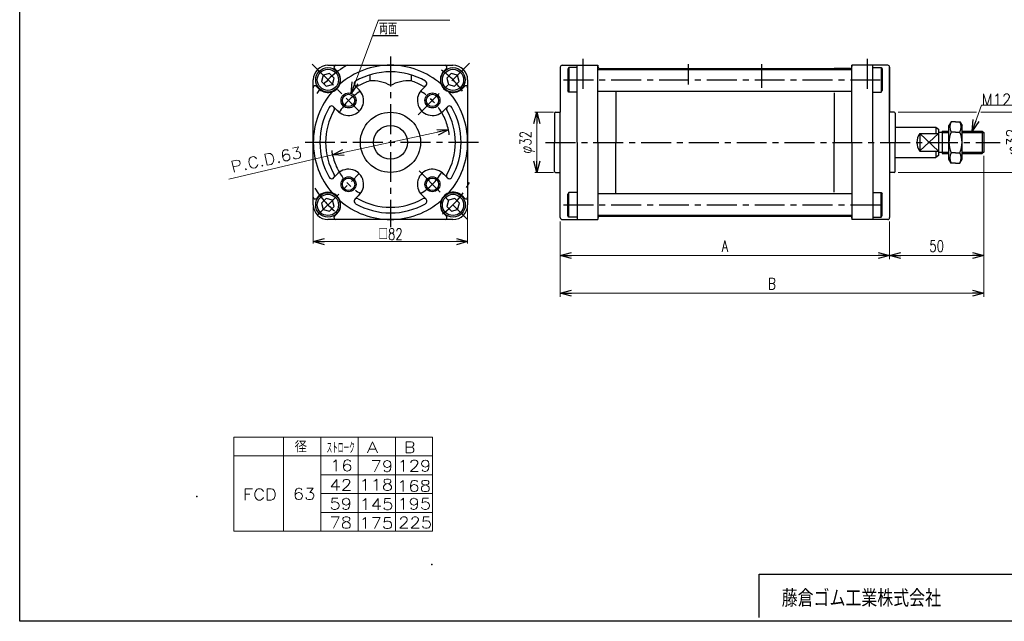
# Model space of a CAD drawing. Header units: millimetres. Extents: x -380 to 408, y -281 to 283.
# Tile 1 of 3: x -380 to 143, y -268 to 51. Entities that reach past the tile are written whole.
import ezdxf
from ezdxf.enums import TextEntityAlignment as Align

# ---------------------------------------------------------------- set-up
doc = ezdxf.new("R2010")
doc.units = ezdxf.units.MM
doc.header["$LTSCALE"] = 0.5
doc.header["$PDSIZE"] = 1
doc.linetypes.add('CENTER', pattern=[50.8, 31.75, -6.35, 6.35, -6.35])
doc.layers.add('Layer0001', color=7, linetype='Continuous')
doc.layers.add('ZUWAKU', color=7, linetype='Continuous')
doc.styles.add('FdaStyle0', font='txt.shx', dxfattribs={"width": 0.75, "bigfont": 'bigfont'})
doc.dimstyles.new('DaDimRotatedStyle', dxfattribs={"dimtxt": 6, "dimasz": 6.000004, "dimexe": 1, "dimexo": 2, "dimgap": 1, "dimtad": 3, "dimdsep": 46, "dimtxsty": 'FdaStyle0', "dimblk1": 'OPEN30', "dimblk2": 'OPEN30', "dimsah": 1, "dimcen": 0.09, "dimclrd": 4, "dimclre": 4, "dimclrt": 4, "dimadec": 0, "dimazin": 2, "dimtfac": 1, "dimtdec": 4, "dimtmove": 0, "dimatfit": 0, "dimfxl": 1, "dimarcsym": 0})

# ---------------------------------------------------------------- blocks, each defined once
blk = doc.blocks.new('_OPEN30')
at = {"color": 0, "linetype": 'ByBlock', "lineweight": -2}
for p, q in [((-1, 0.267949), (0, 0)), ((0, 0), (-1, -0.267949)), ((0, 0), (-1, 0))]:
    blk.add_line(p, q, dxfattribs=at)
blk = doc.blocks.new('*D1')
at = {"layer": 'Layer0001', "color": 4, "linetype": 'Continuous', "lineweight": 13}
for p, q in [((-96.34, 1.99), (-106.25, 1.99)), ((-105.25, -30.01), (-105.25, 1.99)), ((-96.34, -30.01), (-106.25, -30.01))]:
    blk.add_line(p, q, dxfattribs=at)
at = {"layer": 'Layer0001', "color": 4, "xscale": 6.000005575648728, "yscale": 5.999978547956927}
for p, rotation in [((-105.25, 1.99), 90), ((-105.25, -30.01), 270)]:
    blk.add_blockref('_OPEN30', p, dxfattribs=dict(at, rotation=rotation))
at = {"layer": 'Layer0001', "color": 4, "insert": (-106.25, -14.01), "char_height": 6, "width": 25.5, "attachment_point": 8, "rotation": 90, "style": 'FdaStyle0'}
blk.add_mtext('\\T1.00;φ32', dxfattribs=at)
blk = doc.blocks.new('DC_GROUP_Φ63_1')
at = {"layer": 'Layer0001', "color": 4, "linetype": 'Continuous', "lineweight": 25}
blk.add_line((-192.49, 42.8), (-178.95, 42.8), dxfattribs=at)
at = {"layer": 'Layer0001', "color": 4, "style": 'FdaStyle0', "width": 0.666667}
blk.add_text('両面', height=6, dxfattribs=at).set_placement((-189.15, 43.4), (-179.55, 43.4), align=Align.FIT)
blk = doc.blocks.new('*D3')
at = {"layer": 'Layer0001', "color": 4, "linetype": 'Continuous', "lineweight": 13}
for p, q in [((-224.01, -48.21), (-224.01, -67.77)), ((-142.01, -48.21), (-142.01, -67.77)), ((-224.01, -66.77), (-142.01, -66.77))]:
    blk.add_line(p, q, dxfattribs=at)
at = {"layer": 'Layer0001', "color": 4, "xscale": 6.000005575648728, "yscale": 5.999978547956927}
for p, rotation in [((-224.01, -66.77), 180), ((-142.01, -66.77), 360)]:
    blk.add_blockref('_OPEN30', p, dxfattribs=dict(at, rotation=rotation))
at = {"layer": 'Layer0001', "color": 4, "insert": (-183.01, -65.77), "char_height": 6, "width": 25.5, "attachment_point": 8, "style": 'FdaStyle0'}
blk.add_mtext('\\T1.00;□82', dxfattribs=at)
blk = doc.blocks.new('DC_GROUP_Φ63_2')
at = {"layer": 'Layer0001', "color": 4, "linetype": 'Continuous', "lineweight": 13}
for p, q in [((126.01, -8.01), (130.98, 5.72)), ((130.98, 5.72), (164.45, 5.72))]:
    blk.add_line(p, q, dxfattribs=at)
at = {"layer": 'Layer0001', "color": 4, "xscale": 6.000005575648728, "yscale": 5.999978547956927, "rotation": 250.1008475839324}
blk.add_blockref('_OPEN30', (126.01, -8.01), dxfattribs=at)
at = {"layer": 'Layer0001', "color": 4, "style": 'FdaStyle0', "width": 0.777778}
blk.add_text('M12×1.5', height=6, dxfattribs=at).set_placement((130.98, 5.72), (164.58, 5.72), align=Align.FIT)
blk = doc.blocks.new('*D14')
at = {"layer": 'Layer0001', "color": 4, "linetype": 'Continuous', "lineweight": 13}
for p, q in [((-96.34, 1.99), (-106.25, 1.99)), ((-105.25, -30.01), (-105.25, 1.99)), ((-96.34, -30.01), (-106.25, -30.01))]:
    blk.add_line(p, q, dxfattribs=at)
at = {"layer": 'Layer0001', "color": 4, "xscale": 6.000005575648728, "yscale": 5.999978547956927}
for p, rotation in [((-105.25, 1.99), 90), ((-105.25, -30.01), 270)]:
    blk.add_blockref('_OPEN30', p, dxfattribs=dict(at, rotation=rotation))
at = {"layer": 'Layer0001', "color": 4, "insert": (-106.25, -14.01), "char_height": 6, "width": 25.5, "attachment_point": 8, "rotation": 90, "style": 'FdaStyle0'}
blk.add_mtext('\\T1.00;φ32', dxfattribs=at)
blk = doc.blocks.new('DC_GROUP_Φ63_6')
at = {"layer": 'Layer0001', "color": 4, "linetype": 'Continuous', "lineweight": 25}
blk.add_line((-192.49, 42.8), (-178.95, 42.8), dxfattribs=at)
at = {"layer": 'Layer0001', "color": 4, "style": 'FdaStyle0', "width": 0.666667}
blk.add_text('両面', height=6, dxfattribs=at).set_placement((-189.15, 43.4), (-179.55, 43.4), align=Align.FIT)
blk = doc.blocks.new('*D16')
at = {"layer": 'Layer0001', "color": 4, "linetype": 'Continuous', "lineweight": 13}
for p, q in [((-224.01, -48.21), (-224.01, -67.77)), ((-142.01, -48.21), (-142.01, -67.77)), ((-224.01, -66.77), (-142.01, -66.77))]:
    blk.add_line(p, q, dxfattribs=at)
at = {"layer": 'Layer0001', "color": 4, "xscale": 6.000005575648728, "yscale": 5.999978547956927}
for p, rotation in [((-224.01, -66.77), 180), ((-142.01, -66.77), 360)]:
    blk.add_blockref('_OPEN30', p, dxfattribs=dict(at, rotation=rotation))
at = {"layer": 'Layer0001', "color": 4, "insert": (-183.01, -65.77), "char_height": 6, "width": 25.5, "attachment_point": 8, "style": 'FdaStyle0'}
blk.add_mtext('\\T1.00;□82', dxfattribs=at)
blk = doc.blocks.new('DC_GROUP_Φ63_7')
at = {"layer": 'Layer0001', "color": 4, "linetype": 'Continuous', "lineweight": 13}
for p, q in [((126.01, -8.01), (130.98, 5.72)), ((130.98, 5.72), (164.45, 5.72))]:
    blk.add_line(p, q, dxfattribs=at)
at = {"layer": 'Layer0001', "color": 4, "xscale": 6.000005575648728, "yscale": 5.999978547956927, "rotation": 250.1008475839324}
blk.add_blockref('_OPEN30', (126.01, -8.01), dxfattribs=at)
at = {"layer": 'Layer0001', "color": 4, "style": 'FdaStyle0', "width": 0.777778}
blk.add_text('M12×1.5', height=6, dxfattribs=at).set_placement((130.98, 5.72), (164.58, 5.72), align=Align.FIT)
blk = doc.blocks.new('*D8')
at = {"color": 4, "linetype": 'Continuous', "lineweight": 13}
for p, q in [((-92.84, -56.01), (-92.84, -76.14)), ((82.16, -56.01), (82.16, -76.14)), ((-92.84, -74.14), (82.16, -74.14))]:
    blk.add_line(p, q, dxfattribs=at)
at = {"color": 4, "xscale": 6.000005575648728, "yscale": 5.999978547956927}
for p, rotation in [((-92.84, -74.14), 180), ((82.16, -74.14), 360)]:
    blk.add_blockref('_OPEN30', p, dxfattribs=dict(at, rotation=rotation))
at = {"color": 4, "insert": (-5.34, -72.14), "char_height": 6, "width": 13.5, "attachment_point": 8, "style": 'FdaStyle0'}
blk.add_mtext('\\T1.00;A', dxfattribs=at)
blk = doc.blocks.new('*D9')
at = {"color": 4, "linetype": 'Continuous', "lineweight": 13}
for p, q in [((132.16, -21.21), (132.16, -76.14)), ((82.16, -56.01), (82.16, -76.14)), ((82.16, -74.14), (132.16, -74.14))]:
    blk.add_line(p, q, dxfattribs=at)
at = {"color": 4, "xscale": 6.000005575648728, "yscale": 5.999978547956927}
for p, rotation in [((82.16, -74.14), 180), ((132.16, -74.14), 360)]:
    blk.add_blockref('_OPEN30', p, dxfattribs=dict(at, rotation=rotation))
at = {"color": 4, "insert": (107.16, -72.14), "char_height": 6, "width": 19.5, "attachment_point": 8, "style": 'FdaStyle0'}
blk.add_mtext('\\T1.00;50', dxfattribs=at)
blk = doc.blocks.new('*D10')
at = {"color": 4, "linetype": 'Continuous', "lineweight": 13}
for p, q in [((132.16, -21.21), (132.16, -96.14)), ((-92.84, -56.01), (-92.84, -96.14)), ((-92.84, -94.14), (132.16, -94.14))]:
    blk.add_line(p, q, dxfattribs=at)
at = {"color": 4, "xscale": 6.000005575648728, "yscale": 5.999978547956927}
for p, rotation in [((-92.84, -94.14), 180), ((132.16, -94.14), 360)]:
    blk.add_blockref('_OPEN30', p, dxfattribs=dict(at, rotation=rotation))
at = {"color": 4, "insert": (19.66, -92.14), "char_height": 6, "width": 13.5, "attachment_point": 8, "style": 'FdaStyle0'}
blk.add_mtext('\\T1.00;B', dxfattribs=at)
blk = doc.blocks.new('DC_GROUP_Φ63_5')
at = {"color": 4, "linetype": 'Continuous', "lineweight": 13}
for p, q in [((86.66, 1.99), (128.37, 1.99)), ((130.69, 1.99), (154.22, 1.99)), ((152.22, -30.01), (152.22, 1.99)), ((86.66, -30.01), (154.22, -30.01))]:
    blk.add_line(p, q, dxfattribs=at)
at = {"color": 4, "xscale": 6.000005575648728, "yscale": 5.999978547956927}
for p, rotation in [((152.22, 1.99), 90), ((152.22, -30.01), 270)]:
    blk.add_blockref('_OPEN30', p, dxfattribs=dict(at, rotation=rotation))
at = {"color": 4, "style": 'FdaStyle0', "width": 0.75}
blk.add_text('φ32', height=6, rotation=90, dxfattribs=at).set_placement((150.22, -21.21), (150.22, -6.81), align=Align.FIT)
blk = doc.blocks.new('*D21')
at = {"color": 4, "linetype": 'Continuous', "lineweight": 13}
for p, q in [((-92.84, -56.01), (-92.84, -76.14)), ((82.16, -56.01), (82.16, -76.14)), ((-92.84, -74.14), (82.16, -74.14))]:
    blk.add_line(p, q, dxfattribs=at)
at = {"color": 4, "xscale": 6.000005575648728, "yscale": 5.999978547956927}
for p, rotation in [((-92.84, -74.14), 180), ((82.16, -74.14), 360)]:
    blk.add_blockref('_OPEN30', p, dxfattribs=dict(at, rotation=rotation))
at = {"color": 4, "insert": (-5.34, -72.14), "char_height": 6, "width": 13.5, "attachment_point": 8, "style": 'FdaStyle0'}
blk.add_mtext('\\T1.00;A', dxfattribs=at)
blk = doc.blocks.new('*D22')
at = {"color": 4, "linetype": 'Continuous', "lineweight": 13}
for p, q in [((132.16, -21.21), (132.16, -76.14)), ((82.16, -56.01), (82.16, -76.14)), ((82.16, -74.14), (132.16, -74.14))]:
    blk.add_line(p, q, dxfattribs=at)
at = {"color": 4, "xscale": 6.000005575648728, "yscale": 5.999978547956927}
for p, rotation in [((82.16, -74.14), 180), ((132.16, -74.14), 360)]:
    blk.add_blockref('_OPEN30', p, dxfattribs=dict(at, rotation=rotation))
at = {"color": 4, "insert": (107.16, -72.14), "char_height": 6, "width": 19.5, "attachment_point": 8, "style": 'FdaStyle0'}
blk.add_mtext('\\T1.00;50', dxfattribs=at)
blk = doc.blocks.new('*D23')
at = {"color": 4, "linetype": 'Continuous', "lineweight": 13}
for p, q in [((132.16, -21.21), (132.16, -96.14)), ((-92.84, -56.01), (-92.84, -96.14)), ((-92.84, -94.14), (132.16, -94.14))]:
    blk.add_line(p, q, dxfattribs=at)
at = {"color": 4, "xscale": 6.000005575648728, "yscale": 5.999978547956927}
for p, rotation in [((-92.84, -94.14), 180), ((132.16, -94.14), 360)]:
    blk.add_blockref('_OPEN30', p, dxfattribs=dict(at, rotation=rotation))
at = {"color": 4, "insert": (19.66, -92.14), "char_height": 6, "width": 13.5, "attachment_point": 8, "style": 'FdaStyle0'}
blk.add_mtext('\\T1.00;B', dxfattribs=at)
blk = doc.blocks.new('DC_GROUP_Φ63_10')
at = {"color": 4, "linetype": 'Continuous', "lineweight": 13}
for p, q in [((86.66, 1.99), (128.37, 1.99)), ((130.69, 1.99), (154.22, 1.99)), ((152.22, -30.01), (152.22, 1.99)), ((86.66, -30.01), (154.22, -30.01))]:
    blk.add_line(p, q, dxfattribs=at)
at = {"color": 4, "xscale": 6.000005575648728, "yscale": 5.999978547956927}
for p, rotation in [((152.22, 1.99), 90), ((152.22, -30.01), 270)]:
    blk.add_blockref('_OPEN30', p, dxfattribs=dict(at, rotation=rotation))
at = {"color": 4, "style": 'FdaStyle0', "width": 0.75}
blk.add_text('φ32', height=6, rotation=90, dxfattribs=at).set_placement((150.22, -21.21), (150.22, -6.81), align=Align.FIT)

msp = doc.modelspace()

# ---------------------------------------------------------------- linework, layer by layer
at = {"color": 4, "linetype": 'CENTER', "lineweight": 25}
for p, q in [((-183.012, 31.629), (-183.012, -59.111)), ((-183.012, 31.629), (-183.012, -59.111)), ((-224.543, 27.518), (-199.629, 2.604)), ((-224.543, 27.518), (-199.629, 2.604)), ((-168.315, 0.685), (-140.948, 28.051)), ((-168.315, 0.685), (-140.948, 28.051)), ((-80.839, 30.374), (-80.839, 13.914)), ((-80.839, 30.374), (-80.839, 13.914)), ((-24.839, 27.619), (-24.839, 16.679)), ((-24.839, 27.619), (-24.839, 16.679)), ((14.161, 27.456), (14.161, 15.037)), ((14.161, 27.456), (14.161, 15.037)), ((70.161, 30.374), (70.161, 13.914)), ((70.161, 30.374), (70.161, 13.914)), ((-91.109, 19.187), (80.058, 19.187)), ((-91.109, 19.187), (80.058, 19.187)), ((-91.109, 19.187), (80.058, 19.187)), ((-91.109, 19.187), (80.058, 19.187)), ((-100.653, -14.013), (140.846, -14.013)), ((-100.653, -14.013), (140.846, -14.013)), ((-221.728, -52.728), (-199.629, -30.63)), ((-221.728, -52.728), (-199.629, -30.63)), ((-167.855, -29.17), (-142.012, -55.013)), ((-167.855, -29.17), (-142.012, -55.013)), ((-91.109, -47.213), (80.058, -47.213)), ((-91.109, -47.213), (80.058, -47.213))]:
    msp.add_line(p, q, dxfattribs=at)
at = {"color": 4, "linetype": 'Continuous', "lineweight": 25}
for p, q in [((-216.212, 26.987), (-183.012, 26.987)), ((-216.212, 26.987), (-183.012, 26.987)), ((-183.012, 26.987), (-149.812, 26.987)), ((-183.012, 26.987), (-149.812, 26.987)), ((-91.839, 26.987), (-72.839, 26.987)), ((-91.839, 26.987), (-72.839, 26.987)), ((-83.839, -14.013), (-83.839, 26.987)), ((-83.839, -14.013), (-83.839, 26.987)), ((-83.839, -14.013), (-83.839, 26.987)), ((-83.839, -14.013), (-83.839, 26.987)), ((-72.839, 26.987), (-72.839, 26.237)), ((-72.839, 26.237), (-72.839, 26.987)), ((-72.839, 26.237), (-72.839, 26.987)), ((-72.839, 26.987), (-72.839, 26.237)), ((-72.839, 26.237), (-72.839, 26.987)), ((-72.839, 26.237), (-72.839, 26.987)), ((-72.839, -14.013), (-72.839, 26.792)), ((-72.839, -14.013), (-72.839, 26.792)), ((-72.839, -14.013), (-72.839, 26.792)), ((-72.839, -14.013), (-72.839, 26.792)), ((81.161, 26.987), (62.161, 26.987)), ((62.161, 26.987), (62.161, 26.237)), ((81.161, 26.987), (62.161, 26.987)), ((62.161, 26.237), (62.161, 26.987)), ((81.161, 26.987), (62.161, 26.987)), ((62.161, 26.237), (62.161, 26.987)), ((81.161, 26.987), (62.161, 26.987)), ((62.161, 26.987), (62.161, 26.237)), ((81.161, 26.987), (62.161, 26.987)), ((62.161, 26.237), (62.161, 26.987)), ((81.161, 26.987), (62.161, 26.987)), ((62.161, 26.237), (62.161, 26.987)), ((73.161, -14.013), (73.161, 26.987)), ((73.161, -14.013), (73.161, 26.987)), ((73.161, -14.013), (73.161, 26.987)), ((73.161, -14.013), (73.161, 26.987)), ((-218.696, 21.671), (-219.592, 18.325)), ((-218.696, 21.671), (-219.592, 18.325)), ((-215.35, 22.567), (-218.696, 21.671)), ((-215.35, 22.567), (-218.696, 21.671)), ((-212.9, 20.118), (-215.35, 22.567)), ((-212.9, 20.118), (-215.35, 22.567)), ((-211.473, 23.994), (-212.759, 25.28)), ((-211.473, 23.994), (-212.759, 25.28)), ((-194.012, 21.837), (-194.012, 18.686)), ((-194.012, 21.837), (-194.012, 18.686)), ((-172.012, 21.837), (-172.012, 18.686)), ((-172.012, 21.837), (-172.012, 18.686)), ((-154.551, 23.994), (-153.265, 25.28)), ((-154.551, 23.994), (-153.265, 25.28)), ((-150.709, 22.533), (-153.158, 20.084)), ((-150.709, 22.533), (-153.158, 20.084)), ((-147.363, 21.637), (-150.709, 22.533)), ((-147.363, 21.637), (-150.709, 22.533)), ((-146.466, 18.291), (-147.363, 21.637)), ((-146.466, 18.291), (-147.363, 21.637)), ((-92.839, 25.987), (-92.839, 1.987)), ((-92.839, 25.987), (-92.839, 1.987)), ((-88.339, 25.687), (-88.839, 24.821)), ((-88.339, 25.687), (-88.839, 24.821)), ((-88.339, 25.687), (-88.839, 24.821)), ((-88.339, 25.687), (-88.839, 24.821)), ((-88.839, 24.821), (-88.839, 13.553)), ((-88.839, 24.821), (-88.839, 13.553)), ((-88.839, 24.821), (-88.839, 13.553)), ((-88.839, 24.821), (-88.839, 13.553)), ((-83.839, 25.687), (-88.339, 25.687)), ((-88.339, 25.687), (-88.339, 12.687)), ((-83.839, 25.687), (-88.339, 25.687)), ((-88.339, 25.687), (-88.339, 12.687)), ((-83.839, 25.687), (-88.339, 25.687)), ((-88.339, 25.687), (-88.339, 12.687)), ((-83.839, 25.687), (-88.339, 25.687)), ((-88.339, 25.687), (-88.339, 12.687)), ((-72.839, 24.737), (62.161, 24.737)), ((-72.839, 24.737), (62.161, 24.737)), ((-72.839, 24.737), (62.161, 24.737)), ((-72.839, 24.737), (62.161, 24.737)), ((-71.839, 25.237), (-63.339, 25.237)), ((-71.839, 25.237), (61.161, 25.237)), ((-71.839, 25.237), (61.161, 25.237)), ((-71.839, 25.237), (-63.339, 25.237)), ((-71.839, 25.237), (61.161, 25.237)), ((-71.839, 25.237), (61.161, 25.237)), ((-63.339, 25.237), (52.661, 25.237)), ((-63.339, 25.237), (52.661, 25.237)), ((61.161, 25.237), (52.661, 25.237)), ((61.161, 25.237), (52.661, 25.237)), ((62.161, -14.013), (62.161, 26.011)), ((62.161, -14.013), (62.161, 26.011)), ((62.161, -14.013), (62.161, 26.011)), ((62.161, -14.013), (62.161, 26.011)), ((73.161, 25.687), (77.661, 25.687)), ((73.161, 25.687), (77.661, 25.687)), ((73.161, 25.687), (77.661, 25.687)), ((73.161, 25.687), (77.661, 25.687)), ((77.661, 25.687), (78.161, 24.821)), ((77.661, 25.687), (77.661, 12.687)), ((77.661, 25.687), (78.161, 24.821)), ((77.661, 25.687), (77.661, 12.687)), ((77.661, 25.687), (78.161, 24.821)), ((77.661, 25.687), (77.661, 12.687)), ((77.661, 25.687), (78.161, 24.821)), ((77.661, 25.687), (77.661, 12.687)), ((78.161, 24.821), (78.161, 13.553)), ((78.161, 24.821), (78.161, 13.553)), ((78.161, 24.821), (78.161, 13.553)), ((78.161, 24.821), (78.161, 13.553)), ((82.161, 25.987), (82.161, 1.987)), ((82.161, -14.013), (82.161, 25.987)), ((82.161, -14.013), (82.161, 25.987)), ((82.161, 25.987), (82.161, 1.987)), ((82.161, -14.013), (82.161, 25.987)), ((82.161, -14.013), (82.161, 25.987)), ((-224.012, -14.013), (-224.012, 19.187)), ((-224.012, -14.013), (-224.012, 19.187)), ((-221.019, 14.448), (-222.305, 15.734)), ((-221.019, 14.448), (-222.305, 15.734)), ((-219.592, 18.325), (-217.143, 15.875)), ((-219.592, 18.325), (-217.143, 15.875)), ((-217.143, 15.875), (-213.797, 16.772)), ((-217.143, 15.875), (-213.797, 16.772)), ((-213.797, 16.772), (-212.9, 20.118)), ((-213.797, 16.772), (-212.9, 20.118)), ((-199.629, 13.918), (-201.909, 16.197)), ((-199.629, 13.918), (-201.909, 16.197)), ((-167.125, 13.187), (-164.116, 16.197)), ((-167.125, 13.187), (-164.116, 16.197)), ((-153.158, 20.084), (-152.262, 16.738)), ((-153.158, 20.084), (-152.262, 16.738)), ((-152.262, 16.738), (-148.916, 15.841)), ((-152.262, 16.738), (-148.916, 15.841)), ((-148.916, 15.841), (-146.466, 18.291)), ((-148.916, 15.841), (-146.466, 18.291)), ((-145.005, 14.448), (-143.719, 15.734)), ((-145.005, 14.448), (-143.719, 15.734)), ((-142.012, 19.187), (-142.012, -14.013)), ((-142.012, 19.187), (-142.012, -14.013)), ((-88.339, 12.687), (-88.839, 13.553)), ((-88.339, 12.687), (-88.839, 13.553)), ((-88.339, 12.687), (-88.839, 13.553)), ((-88.339, 12.687), (-88.839, 13.553)), ((-83.839, 12.687), (-88.339, 12.687)), ((-83.839, 12.687), (-88.339, 12.687)), ((-83.839, 12.687), (-88.339, 12.687)), ((-83.839, 12.687), (-88.339, 12.687)), ((-72.839, 13.187), (62.161, 13.187)), ((-72.839, 13.187), (62.161, 13.187)), ((-72.839, 13.187), (62.161, 13.187)), ((-72.839, 13.187), (62.161, 13.187)), ((-63.339, 12.92), (-63.339, -14.013)), ((-63.339, 12.92), (-63.339, -14.013)), ((-63.339, 12.92), (-63.339, -14.013)), ((-63.339, 12.92), (-63.339, -14.013)), ((52.661, 12.366), (52.661, -14.013)), ((52.661, 12.366), (52.661, -14.013)), ((52.661, 12.366), (52.661, -14.013)), ((52.661, 12.366), (52.661, -14.013)), ((73.161, 12.687), (77.661, 12.687)), ((73.161, 12.687), (77.661, 12.687)), ((73.161, 12.687), (77.661, 12.687)), ((73.161, 12.687), (77.661, 12.687)), ((77.661, 12.687), (78.161, 13.553)), ((77.661, 12.687), (78.161, 13.553)), ((77.661, 12.687), (78.161, 13.553)), ((77.661, 12.687), (78.161, 13.553)), ((-210.213, 1.874), (-213.223, 4.884)), ((-210.213, 1.874), (-213.223, 4.884)), ((-155.081, 2.604), (-152.802, 4.884)), ((-155.081, 2.604), (-152.802, 4.884)), ((-95.839, 1.487), (-95.839, -14.013)), ((-95.839, 1.487), (-95.839, -14.013)), ((-95.339, 1.987), (-92.839, 1.987)), ((-95.339, 1.987), (-92.839, 1.987)), ((-92.839, -54.013), (-92.839, 1.987)), ((-92.839, -54.013), (-92.839, 1.987)), ((84.661, 1.987), (82.161, 1.987)), ((84.661, 1.987), (82.161, 1.987)), ((84.661, 1.987), (82.161, 1.987)), ((84.661, 1.987), (82.161, 1.987)), ((84.661, 1.987), (82.161, 1.987)), ((84.661, 1.987), (82.161, 1.987)), ((85.161, 1.487), (85.161, -14.013)), ((85.161, 1.487), (85.161, -14.013)), ((85.161, 1.487), (85.161, -14.013)), ((85.161, 1.487), (85.161, -14.013)), ((114.798, -3.043), (113.661, -5.013)), ((114.798, -3.043), (113.661, -5.013)), ((113.661, -23.013), (113.661, -5.013)), ((113.661, -23.013), (113.661, -5.013)), ((117.161, -3.043), (114.798, -3.043)), ((117.161, -3.043), (114.798, -3.043)), ((117.161, -3.043), (119.524, -3.043)), ((117.161, -3.043), (119.524, -3.043)), ((119.524, -3.043), (120.661, -5.013)), ((119.524, -3.043), (120.661, -5.013)), ((120.661, -23.013), (120.661, -5.013)), ((120.661, -23.013), (120.661, -5.013)), ((85.161, -6.013), (106.661, -6.013)), ((85.161, -6.013), (106.661, -6.013)), ((85.161, -6.013), (106.661, -6.013)), ((85.161, -6.013), (106.661, -6.013)), ((98.161, -9.313), (98.161, -18.587)), ((98.161, -9.313), (108.161, -9.313)), ((98.161, -9.313), (108.161, -18.713)), ((108.161, -9.313), (98.161, -18.587)), ((98.161, -9.313), (98.161, -18.587)), ((98.161, -9.313), (108.161, -9.313)), ((98.161, -9.313), (108.161, -18.713)), ((108.161, -9.313), (98.161, -18.587)), ((106.661, -6.013), (108.161, -7.013)), ((106.661, -6.013), (106.661, -9.313)), ((106.661, -6.013), (108.161, -7.013)), ((106.661, -6.013), (106.661, -9.313)), ((108.161, -7.013), (108.161, -21.013)), ((108.161, -7.013), (108.161, -21.013)), ((110.161, -8.813), (108.161, -8.813)), ((110.161, -8.813), (108.161, -8.813)), ((110.161, -8.013), (113.661, -8.013)), ((110.161, -8.013), (110.161, -20.013)), ((110.161, -8.013), (113.661, -8.013)), ((110.161, -8.013), (110.161, -20.013)), ((110.161, -8.813), (113.661, -8.813)), ((110.161, -8.813), (113.661, -8.813)), ((117.161, -8.528), (114.798, -8.528)), ((117.161, -8.528), (114.798, -8.528)), ((117.161, -8.528), (119.524, -8.528)), ((117.161, -8.528), (119.524, -8.528)), ((120.661, -8.013), (131.361, -8.013)), ((120.661, -8.013), (131.361, -8.013)), ((120.661, -8.813), (132.161, -8.813)), ((120.661, -8.813), (132.161, -8.813)), ((131.361, -8.013), (132.161, -8.813)), ((131.361, -8.013), (131.361, -20.013)), ((131.361, -8.013), (132.161, -8.813)), ((131.361, -8.013), (131.361, -20.013)), ((132.161, -8.813), (132.161, -19.213)), ((132.161, -8.813), (132.161, -19.213)), ((-224.012, -47.213), (-224.012, -14.013)), ((-224.012, -47.213), (-224.012, -14.013)), ((-142.012, -14.013), (-142.012, -47.213)), ((-142.012, -14.013), (-142.012, -47.213)), ((-95.839, -29.513), (-95.839, -14.013)), ((-95.839, -29.513), (-95.839, -14.013)), ((-83.839, -14.013), (-83.839, -55.013)), ((-83.839, -14.013), (-83.839, -55.013)), ((-72.839, -14.013), (-72.839, -54.818)), ((-72.839, -14.013), (-72.839, -54.818)), ((-63.339, -40.945), (-63.339, -14.013)), ((-63.339, -40.945), (-63.339, -14.013)), ((52.661, -40.392), (52.661, -14.013)), ((52.661, -40.392), (52.661, -14.013)), ((62.161, -14.013), (62.161, -54.037)), ((62.161, -14.013), (62.161, -54.037)), ((73.161, -14.013), (73.161, -55.013)), ((73.161, -14.013), (73.161, -55.013)), ((82.161, -14.013), (82.161, -54.013)), ((82.161, -14.013), (82.161, -54.013)), ((85.161, -29.513), (85.161, -14.013)), ((85.161, -29.513), (85.161, -14.013)), ((98.161, -18.713), (108.161, -18.713)), ((98.161, -18.713), (108.161, -18.713)), ((106.661, -18.713), (106.661, -22.013)), ((106.661, -18.713), (106.661, -22.013)), ((108.161, -19.213), (110.161, -19.213)), ((108.161, -19.213), (110.161, -19.213)), ((110.161, -19.213), (113.661, -19.213)), ((110.161, -19.213), (113.661, -19.213)), ((110.161, -20.013), (113.661, -20.013)), ((110.161, -20.013), (113.661, -20.013)), ((117.161, -19.498), (114.798, -19.498)), ((117.161, -19.498), (114.798, -19.498)), ((117.161, -19.498), (119.524, -19.498)), ((117.161, -19.498), (119.524, -19.498)), ((120.661, -19.213), (132.161, -19.213)), ((120.661, -19.213), (132.161, -19.213)), ((120.661, -20.013), (131.361, -20.013)), ((120.661, -20.013), (131.361, -20.013)), ((132.161, -19.213), (131.361, -20.013)), ((132.161, -19.213), (131.361, -20.013)), ((85.161, -22.013), (106.661, -22.013)), ((85.161, -22.013), (106.661, -22.013)), ((108.161, -21.013), (106.661, -22.013)), ((108.161, -21.013), (106.661, -22.013)), ((114.798, -24.983), (113.661, -23.013)), ((114.798, -24.983), (113.661, -23.013)), ((117.161, -24.983), (114.798, -24.983)), ((117.161, -24.983), (114.798, -24.983)), ((117.161, -24.983), (119.524, -24.983)), ((117.161, -24.983), (119.524, -24.983)), ((119.524, -24.983), (120.661, -23.013)), ((119.524, -24.983), (120.661, -23.013)), ((-210.943, -30.63), (-213.223, -32.91)), ((-210.943, -30.63), (-213.223, -32.91)), ((-155.812, -29.9), (-152.802, -32.91)), ((-155.812, -29.9), (-152.802, -32.91)), ((-95.339, -30.013), (-92.839, -30.013)), ((-95.339, -30.013), (-92.839, -30.013)), ((84.661, -30.013), (82.161, -30.013)), ((84.661, -30.013), (82.161, -30.013)), ((-198.899, -41.213), (-201.909, -44.223)), ((-198.899, -41.213), (-201.909, -44.223)), ((-88.339, -40.713), (-88.839, -41.579)), ((-88.339, -40.713), (-88.839, -41.579)), ((-88.839, -52.847), (-88.839, -41.579)), ((-88.839, -52.847), (-88.839, -41.579)), ((-83.839, -40.713), (-88.339, -40.713)), ((-88.339, -53.713), (-88.339, -40.713)), ((-83.839, -40.713), (-88.339, -40.713)), ((-88.339, -53.713), (-88.339, -40.713)), ((-72.839, -41.213), (62.161, -41.213)), ((-72.839, -41.213), (62.161, -41.213)), ((73.161, -40.713), (77.661, -40.713)), ((73.161, -40.713), (77.661, -40.713)), ((77.661, -40.713), (78.161, -41.579)), ((77.661, -53.713), (77.661, -40.713)), ((77.661, -40.713), (78.161, -41.579)), ((77.661, -53.713), (77.661, -40.713)), ((78.161, -52.847), (78.161, -41.579)), ((78.161, -52.847), (78.161, -41.579)), ((-221.019, -42.474), (-222.305, -43.76)), ((-221.019, -42.474), (-222.305, -43.76)), ((-217.143, -43.901), (-219.592, -46.35)), ((-217.143, -43.901), (-219.592, -46.35)), ((-219.592, -46.35), (-218.696, -49.696)), ((-219.592, -46.35), (-218.696, -49.696)), ((-213.797, -44.797), (-217.143, -43.901)), ((-213.797, -44.797), (-217.143, -43.901)), ((-212.9, -48.144), (-213.797, -44.797)), ((-212.9, -48.144), (-213.797, -44.797)), ((-166.395, -41.944), (-164.116, -44.223)), ((-166.395, -41.944), (-164.116, -44.223)), ((-152.228, -44.797), (-153.124, -48.144)), ((-152.228, -44.797), (-153.124, -48.144)), ((-148.882, -43.901), (-152.228, -44.797)), ((-148.882, -43.901), (-152.228, -44.797)), ((-146.432, -46.35), (-148.882, -43.901)), ((-146.432, -46.35), (-148.882, -43.901)), ((-147.329, -49.696), (-146.432, -46.35)), ((-147.329, -49.696), (-146.432, -46.35)), ((-145.005, -42.474), (-143.719, -43.76)), ((-145.005, -42.474), (-143.719, -43.76)), ((-218.696, -49.696), (-215.35, -50.593)), ((-218.696, -49.696), (-215.35, -50.593)), ((-215.35, -50.593), (-212.9, -48.144)), ((-215.35, -50.593), (-212.9, -48.144)), ((-211.473, -52.02), (-212.759, -53.306)), ((-211.473, -52.02), (-212.759, -53.306)), ((-154.551, -52.02), (-153.265, -53.306)), ((-154.551, -52.02), (-153.265, -53.306)), ((-153.124, -48.144), (-150.675, -50.593)), ((-153.124, -48.144), (-150.675, -50.593)), ((-150.675, -50.593), (-147.329, -49.696)), ((-150.675, -50.593), (-147.329, -49.696)), ((-183.012, -55.013), (-216.212, -55.013)), ((-183.012, -55.013), (-216.212, -55.013)), ((-149.812, -55.013), (-183.012, -55.013)), ((-149.812, -55.013), (-183.012, -55.013)), ((-91.839, -55.013), (-72.839, -55.013)), ((-91.839, -55.013), (-72.839, -55.013)), ((-88.339, -53.713), (-88.839, -52.847)), ((-88.339, -53.713), (-88.839, -52.847)), ((-83.839, -53.713), (-88.339, -53.713)), ((-83.839, -53.713), (-88.339, -53.713)), ((-72.839, -52.763), (62.161, -52.763)), ((-72.839, -52.763), (62.161, -52.763)), ((-72.839, -54.263), (-72.839, -55.013)), ((-72.839, -54.263), (-72.839, -55.013)), ((-71.839, -53.263), (61.161, -53.263)), ((-71.839, -53.263), (61.161, -53.263)), ((62.161, -54.263), (62.161, -55.013)), ((62.161, -54.263), (62.161, -55.013)), ((81.161, -55.013), (62.161, -55.013)), ((81.161, -55.013), (62.161, -55.013)), ((73.161, -53.713), (77.661, -53.713)), ((73.161, -53.713), (77.661, -53.713)), ((77.661, -53.713), (78.161, -52.847)), ((77.661, -53.713), (78.161, -52.847))]:
    msp.add_line(p, q, dxfattribs=at)
at = {"color": 4, "linetype": 'Continuous', "lineweight": 13}
for p, q in [((-213.814, -20.607), (-268.812, -33.566)), ((-213.814, -20.607), (-268.812, -33.566)), ((-266.215, -170.642), (-160.604, -170.642)), ((-266.215, -170.642), (-266.215, -220.642)), ((-266.215, -170.642), (-160.604, -170.642)), ((-266.215, -170.642), (-266.215, -220.642)), ((-239.795, -170.642), (-239.795, -220.642)), ((-239.795, -170.642), (-239.795, -220.642)), ((-219.997, -170.642), (-219.997, -220.642)), ((-219.997, -170.642), (-219.997, -220.642)), ((-200.2, -170.642), (-200.2, -220.642)), ((-200.2, -170.642), (-200.2, -220.642)), ((-180.402, -170.642), (-180.402, -220.642)), ((-180.402, -170.642), (-180.402, -220.642)), ((-160.604, -170.642), (-160.604, -220.642)), ((-160.604, -170.642), (-160.604, -220.642)), ((-266.215, -180.642), (-160.604, -180.642)), ((-266.215, -180.642), (-160.604, -180.642)), ((-219.997, -190.642), (-160.604, -190.642)), ((-219.997, -190.642), (-160.604, -190.642)), ((-219.951, -200.642), (-160.604, -200.642)), ((-219.951, -200.642), (-160.604, -200.642)), ((-219.997, -210.642), (-160.604, -210.642)), ((-219.997, -210.642), (-160.604, -210.642)), ((-266.215, -220.642), (-160.604, -220.642)), ((-266.215, -220.642), (-160.604, -220.642))]:
    msp.add_line(p, q, dxfattribs=at)
at = {"color": 4, "linetype": 'Continuous', "lineweight": 25}
for centre, radius in [((-216.246, 19.221), 6.5), ((-216.246, 19.221), 6.5), ((-216.246, 19.221), 5.634), ((-216.246, 19.221), 5.634), ((-149.812, 19.187), 6.5), ((-149.812, 19.187), 6.5), ((-149.812, 19.187), 5.634), ((-149.812, 19.187), 5.634), ((-205.286, 8.261), 4), ((-205.286, 8.261), 4), ((-205.286, 8.261), 3.3), ((-205.286, 8.261), 3.3), ((-160.738, 8.261), 4), ((-160.738, 8.261), 4), ((-160.738, 8.261), 3.3), ((-160.738, 8.261), 3.3), ((-183.012, -14.013), 16), ((-183.012, -14.013), 16), ((-183.012, -14.013), 9), ((-183.012, -14.013), 9), ((-205.286, -36.287), 4), ((-205.286, -36.287), 4), ((-205.286, -36.287), 3.3), ((-205.286, -36.287), 3.3), ((-160.738, -36.287), 4), ((-160.738, -36.287), 4), ((-160.738, -36.287), 3.3), ((-160.738, -36.287), 3.3), ((-216.246, -47.247), 6.5), ((-216.246, -47.247), 6.5), ((-216.246, -47.247), 5.634), ((-216.246, -47.247), 5.634), ((-149.778, -47.247), 6.5), ((-149.778, -47.247), 6.5), ((-149.778, -47.247), 5.634), ((-149.778, -47.247), 5.634)]:
    msp.add_circle(centre, radius, dxfattribs=at)
for centre, radius, start, end in [((-216.212, 19.187), 7.8, 90, 180), ((-216.212, 19.187), 7.8, 90, 180), ((-212.052, 25.987), 1, 90, 225), ((-212.052, 25.987), 1, 90, 225), ((-183.012, -14.013), 41, 90, 130.96301), ((-183.012, -14.013), 41, 90, 130.96301), ((-183.012, -14.013), 41, 49.03699, 90), ((-183.012, -14.013), 41, 49.03699, 90), ((-153.972, 25.987), 1, 315, 90), ((-153.972, 25.987), 1, 315, 90), ((-149.812, 19.187), 7.8, 0, 90), ((-149.812, 19.187), 7.8, 0, 90), ((-91.839, 25.987), 1, 90, 180), ((-91.839, 25.987), 1, 90, 180), ((-71.839, 26.237), 1, 180, 270), ((-71.839, 26.237), 1, 180, 270), ((-71.839, 26.237), 1, 180, 270), ((-71.839, 26.237), 1, 180, 270), ((-71.839, 26.237), 1, 180, 270), ((-71.839, 26.237), 1, 180, 270), ((61.161, 26.237), 1, 270, 0), ((61.161, 26.237), 1, 270, 0), ((61.161, 26.237), 1, 270, 0), ((61.161, 26.237), 1, 270, 0), ((61.161, 26.237), 1, 270, 0), ((61.161, 26.237), 1, 270, 0), ((81.161, 25.987), 1, 0, 90), ((81.161, 25.987), 1, 0, 90), ((81.161, 25.987), 1, 0, 90), ((81.161, 25.987), 1, 0, 90), ((81.161, 25.987), 1, 0, 90), ((81.161, 25.987), 1, 0, 90), ((-216.246, 19.221), 6.75, 220.87302, 45), ((-216.246, 19.221), 6.75, 220.87302, 45), ((-183.012, -14.013), 37.5, 90, 119.69906), ((-183.012, -14.013), 37.5, 90, 119.69906), ((-183.012, -14.013), 37.5, 60.30094, 90), ((-183.012, -14.013), 37.5, 60.30094, 90), ((-149.778, 19.221), 6.75, 128.87884, 320.12946), ((-149.778, 19.221), 6.75, 128.87884, 320.12946), ((-223.012, 15.027), 1, 45, 180), ((-223.012, 15.027), 1, 45, 180), ((-200.848, 17.258), 1.5, 119.69906, 299.69906), ((-200.848, 17.258), 1.5, 119.69906, 299.69906), ((-183.012, -14.013), 34.5, 108.59282, 119.69906), ((-183.012, -14.013), 34.5, 108.59282, 119.69906), ((-192.808, -1.277), 20, 60.42145, 93.45102), ((-192.808, -1.277), 20, 60.42145, 93.45102), ((-173.216, -1.277), 20, 86.54898, 119.57855), ((-173.216, -1.277), 20, 86.54898, 119.57855), ((-183.012, -14.013), 34.5, 60.30094, 71.40718), ((-183.012, -14.013), 34.5, 60.30094, 71.40718), ((-165.176, 17.258), 1.5, 240.30094, 60.30094), ((-165.176, 17.258), 1.5, 240.30094, 60.30094), ((-143.012, 15.027), 1, 0, 135), ((-143.012, 15.027), 1, 0, 135), ((-183.012, -14.013), 41, 139.03699, 180), ((-183.012, -14.013), 41, 139.03699, 180), ((-205.286, 8.261), 8, 220.83676, 45), ((-205.286, 8.261), 8, 220.83676, 45), ((-160.738, 8.261), 8, 130.83676, 315), ((-160.738, 8.261), 8, 130.83676, 315), ((-183.012, -14.013), 41, 0, 40.96301), ((-183.012, -14.013), 41, 0, 40.96301), ((-214.283, 3.823), 1.5, 330.30094, 150.30094), ((-214.283, 3.823), 1.5, 330.30094, 150.30094), ((-151.741, 3.823), 1.5, 29.69906, 209.69906), ((-151.741, 3.823), 1.5, 29.69906, 209.69906), ((-183.012, -14.013), 37.5, 150.30094, 180), ((-183.012, -14.013), 37.5, 150.30094, 180), ((-183.012, -14.013), 34.5, 150.30094, 180), ((-183.012, -14.013), 34.5, 150.30094, 180), ((-183.012, -14.013), 34.5, 0, 29.69906), ((-183.012, -14.013), 34.5, 0, 29.69906), ((-183.012, -14.013), 37.5, 0, 29.69906), ((-183.012, -14.013), 37.5, 0, 29.69906), ((-95.339, 1.487), 0.5, 90, 180), ((-95.339, 1.487), 0.5, 90, 180), ((84.661, 1.487), 0.5, 0, 90), ((84.661, 1.487), 0.5, 0, 90), ((84.661, 1.487), 0.5, 0, 90), ((84.661, 1.487), 0.5, 0, 90), ((84.661, 1.487), 0.5, 0, 90), ((84.661, 1.487), 0.5, 0, 90), ((119.548, -5.786), 5.485, 150.00001, 209.99999), ((119.548, -5.786), 5.485, 150.00001, 209.99999), ((114.774, -5.786), 5.485, 330.00001, 29.99999), ((114.774, -5.786), 5.485, 330.00001, 29.99999), ((104.635, -14.013), 8, 144.02169, 215.97831), ((104.635, -14.013), 8, 144.02169, 215.97831), ((127.457, -14.013), 13.796, 156.57346, 203.42654), ((127.457, -14.013), 13.796, 156.57346, 203.42654), ((106.865, -14.013), 13.796, 336.57346, 23.42654), ((106.865, -14.013), 13.796, 336.57346, 23.42654), ((-183.012, -14.013), 41, 180, 220.96301), ((-183.012, -14.013), 41, 180, 220.96301), ((-183.012, -14.013), 37.5, 180, 209.69906), ((-183.012, -14.013), 37.5, 180, 209.69906), ((-183.012, -14.013), 34.5, 180, 209.69906), ((-183.012, -14.013), 34.5, 180, 209.69906), ((-183.012, -14.013), 34.5, 330.30094, 360), ((-183.012, -14.013), 34.5, 330.30094, 360), ((-183.012, -14.013), 41, 319.03699, 360), ((-183.012, -14.013), 41, 319.03699, 360), ((-183.012, -14.013), 37.5, 330.30094, 360), ((-183.012, -14.013), 37.5, 330.30094, 360), ((119.548, -22.24), 5.485, 150.00001, 209.99999), ((119.548, -22.24), 5.485, 150.00001, 209.99999), ((114.774, -22.24), 5.485, 330.00001, 29.99999), ((114.774, -22.24), 5.485, 330.00001, 29.99999), ((-214.283, -31.849), 1.5, 209.69906, 29.69906), ((-214.283, -31.849), 1.5, 209.69906, 29.69906), ((-205.286, -36.287), 8, 310.83676, 135), ((-205.286, -36.287), 8, 310.83676, 135), ((-160.738, -36.287), 8, 40.83676, 225), ((-160.738, -36.287), 8, 40.83676, 225), ((-151.741, -31.849), 1.5, 150.30094, 330.30094), ((-151.741, -31.849), 1.5, 150.30094, 330.30094), ((-95.339, -29.513), 0.5, 180, 270), ((-95.339, -29.513), 0.5, 180, 270), ((84.661, -29.513), 0.5, 270, 360), ((84.661, -29.513), 0.5, 270, 360), ((-216.246, -47.247), 6.75, 315, 135), ((-216.246, -47.247), 6.75, 315, 135), ((-149.778, -47.247), 6.75, 39.17733, 225), ((-149.778, -47.247), 6.75, 39.17733, 225), ((-223.012, -43.053), 1, 180, 315), ((-223.012, -43.053), 1, 180, 315), ((-183.012, -14.013), 41, 229.03699, 270), ((-183.012, -14.013), 41, 229.03699, 270), ((-200.848, -45.284), 1.5, 60.30094, 240.30094), ((-200.848, -45.284), 1.5, 60.30094, 240.30094), ((-183.012, -14.013), 37.5, 240.30094, 270), ((-183.012, -14.013), 37.5, 240.30094, 270), ((-183.012, -14.013), 34.5, 240.30094, 270), ((-183.012, -14.013), 34.5, 240.30094, 270), ((-183.012, -14.013), 34.5, 270, 299.69906), ((-183.012, -14.013), 34.5, 270, 299.69906), ((-183.012, -14.013), 41, 270, 310.96301), ((-183.012, -14.013), 41, 270, 310.96301), ((-183.012, -14.013), 37.5, 270, 299.69906), ((-183.012, -14.013), 37.5, 270, 299.69906), ((-165.176, -45.284), 1.5, 299.69906, 119.69906), ((-165.176, -45.284), 1.5, 299.69906, 119.69906), ((-143.012, -43.053), 1, 225, 360), ((-143.012, -43.053), 1, 225, 360), ((-216.212, -47.213), 7.8, 180, 270), ((-216.212, -47.213), 7.8, 180, 270), ((-149.812, -47.213), 7.8, 270, 0), ((-149.812, -47.213), 7.8, 270, 0), ((-212.052, -54.013), 1, 135, 270), ((-212.052, -54.013), 1, 135, 270), ((-153.972, -54.013), 1, 270, 45), ((-153.972, -54.013), 1, 270, 45), ((-91.839, -54.013), 1, 180, 270), ((-91.839, -54.013), 1, 180, 270), ((-71.839, -54.263), 1, 90, 180), ((-71.839, -54.263), 1, 90, 180), ((61.161, -54.263), 1, 0, 90), ((61.161, -54.263), 1, 0, 90), ((81.161, -54.013), 1, 270, 360), ((81.161, -54.013), 1, 270, 360)]:
    msp.add_arc(centre, radius, start, end, dxfattribs=at)
at = {"color": 4, "linetype": 'CENTER', "lineweight": 25}
for start, end in [(119.26824, 146.66404), (119.26824, 146.66404), (35.34131, 56.33951), (35.34131, 56.33951), (305.9795, 335.56365), (305.9795, 335.56365), (211.2761, 234.0205), (211.2761, 234.0205)]:
    msp.add_arc((-183.012, -14.013), 47, start, end, dxfattribs=at)
at = {"color": 5, "linetype": 'Continuous'}
for p in [(-285.978, -202.166), (-285.978, -202.166), (-161.033, -238.328), (-161.033, -238.328)]:
    msp.add_point(p, dxfattribs=at)
at = {"layer": 'Layer0001', "color": 4, "linetype": 'Continuous', "lineweight": 13}
for p, q in [((-189.435, 51.046), (-203.896, 12.012)), ((-189.435, 51.046), (-203.896, 12.012)), ((-151.456, 50.938), (-189.144, 50.938)), ((-151.456, 50.938), (-189.144, 50.938)), ((-213.814, -20.607), (-152.21, -7.419)), ((-213.814, -20.607), (-152.21, -7.419))]:
    msp.add_line(p, q, dxfattribs=at)
at = {"layer": 'Layer0001', "color": 4, "linetype": 'CENTER', "lineweight": 25}
msp.add_line((-136.339, -14.013), (-228.956, -14.013), dxfattribs=at)
msp.add_line((-136.339, -14.013), (-228.956, -14.013), dxfattribs=at)
for start, end in [(120.4093, 149.71246), (120.4093, 149.71246), (7.30848, 59.71246), (7.30848, 59.71246), (187.77015, 239.5907), (187.77015, 239.5907), (300.4093, 329.71246), (300.4093, 329.71246)]:
    msp.add_arc((-183.012, -14.013), 31.5, start, end, dxfattribs=at)
at = {"layer": 'ZUWAKU', "color": 5, "linetype": 'Continuous', "lineweight": 25}
for p, q in [((-380, -268.5), (-380, 283)), ((408, -268.5), (-380, -268.5))]:
    msp.add_line(p, q, dxfattribs=at)
at = {"layer": 'ZUWAKU', "color": 4, "linetype": 'Continuous', "lineweight": 25}
for p, q in [((12.823, -243.477), (394.823, -243.477)), ((12.823, -266.407), (12.823, -243.477))]:
    msp.add_line(p, q, dxfattribs=at)

# ---------------------------------------------------------------- block references
at = {"linetype": 'Continuous'}
for name in ['DC_GROUP_Φ63_5', 'DC_GROUP_Φ63_10']:
    msp.add_blockref(name, (0, 0), dxfattribs=at)
at = {"layer": 'Layer0001', "linetype": 'Continuous'}
for name in ['DC_GROUP_Φ63_1', 'DC_GROUP_Φ63_6', 'DC_GROUP_Φ63_2', 'DC_GROUP_Φ63_7']:
    msp.add_blockref(name, (0, 0), dxfattribs=at)
at = {"layer": 'Layer0001', "color": 4, "xscale": 6.000005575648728, "yscale": 5.999978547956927}
for p, rotation in [((-203.896, 12.012), 249.6717134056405), ((-203.896, 12.012), 249.6717134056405), ((-152.21, -7.419), 12.08327218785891), ((-152.21, -7.419), 12.08327218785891), ((-213.814, -20.607), 192.0832721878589), ((-213.814, -20.607), 192.0832721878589)]:
    msp.add_blockref('_OPEN30', p, dxfattribs=dict(at, rotation=rotation))

# ---------------------------------------------------------------- texts
at = {"color": 4, "style": 'FdaStyle0'}
for s, width, p, p2 in [('   径', 0.952381, (-251.368, -178.807), (-227.368, -178.807)), ('   径', 0.952381, (-251.368, -178.807), (-227.368, -178.807)), ('ストローク', 0.416667, (-216.998, -179.31), (-201.998, -179.31)), ('ストローク', 0.416667, (-216.998, -179.31), (-201.998, -179.31))]:
    msp.add_text(s, height=6, dxfattribs=dict(at, width=width)).set_placement(p, p2, align=Align.FIT)
for s, p, p2 in [('A', (-195.546, -179.063), (-189.546, -179.063)), ('A', (-195.546, -179.063), (-189.546, -179.063)), ('B', (-175.748, -179.063), (-169.748, -179.063)), ('B', (-175.748, -179.063), (-169.748, -179.063)), ('16', (-215.139, -188.715), (-203.139, -188.715)), ('16', (-215.139, -188.715), (-203.139, -188.715)), ('79', (-193.572, -189.063), (-181.572, -189.063)), ('79', (-193.572, -189.063), (-181.572, -189.063)), ('129', (-179.351, -188.85), (-161.351, -188.85)), ('129', (-179.351, -188.85), (-161.351, -188.85)), ('42', (-215.397, -199.063), (-203.397, -199.063)), ('42', (-215.397, -199.063), (-203.397, -199.063)), ('118', (-199.607, -198.918), (-181.607, -198.918)), ('118', (-199.607, -198.918), (-181.607, -198.918)), ('168', (-179.52, -199.597), (-161.52, -199.597)), ('168', (-179.52, -199.597), (-161.52, -199.597)), ('FCD', (-261.35, -204.063), (-243.35, -204.063)), ('FCD', (-261.35, -204.063), (-243.35, -204.063)), ('63', (-234.892, -203.81), (-222.892, -203.81)), ('63', (-234.892, -203.81), (-222.892, -203.81)), ('59', (-215.45, -209.063), (-203.45, -209.063)), ('59', (-215.45, -209.063), (-203.45, -209.063)), ('145', (-199.452, -209.264), (-181.452, -209.264)), ('145', (-199.452, -209.264), (-181.452, -209.264)), ('195', (-179.396, -209.063), (-161.396, -209.063)), ('195', (-179.396, -209.063), (-161.396, -209.063)), ('78', (-215.45, -219.063), (-203.45, -219.063)), ('78', (-215.45, -219.063), (-203.45, -219.063)), ('175', (-199.536, -219.264), (-181.536, -219.264)), ('175', (-199.536, -219.264), (-181.536, -219.264)), ('225', (-178.896, -219.063), (-160.896, -219.063)), ('225', (-178.896, -219.063), (-160.896, -219.063))]:
    msp.add_text(s, height=6, dxfattribs=at).set_placement(p, p2, align=Align.FIT)
at = {"layer": 'Layer0001', "color": 4, "style": 'FdaStyle0', "width": 0.8}
msp.add_text('P.C.D.63', height=6, rotation=12.08327, dxfattribs=at).set_placement((-267.093, -30.13), (-229.544, -22.092), align=Align.FIT)
msp.add_text('P.C.D.63', height=6, rotation=12.08327, dxfattribs=at).set_placement((-267.093, -30.13), (-229.544, -22.092), align=Align.FIT)
at = {"layer": 'ZUWAKU', "color": 4, "style": 'FdaStyle0', "width": 0.652778}
msp.add_text('藤倉ゴム工業株式会社', height=9, dxfattribs=at).set_placement((24.849, -260.792), (109.449, -260.792), align=Align.FIT)

# ---------------------------------------------------------------- dimensions: what is measured, and where the dimension line sits
at = {"linetype": 'Continuous', "lineweight": 13}
for base, p2, text, picture, middle in [((132.161, -94.136), (132.161, -19.213), 'B', '*D10', (19.661, -94.136)), ((132.161, -94.136), (132.161, -19.213), 'B', '*D23', (19.661, -94.136)), ((82.161, -74.136), (82.161, -54.013), 'A', '*D8', (-5.339, -74.136)), ((82.161, -74.136), (82.161, -54.013), 'A', '*D21', (-5.339, -74.136))]:
    dim = msp.add_linear_dim(base=base, p1=(-92.839, -54.013), p2=p2, text=text, dimstyle='DaDimRotatedStyle', override={"dimtxt": 6, "dimasz": 6.000004, "dimexe": 2, "dimexo": 2, "dimgap": 2, "dimtad": 3, "dimtih": 0, "dimtoh": 0, "dimdec": 2, "dimzin": 8, "dimtxsty": 'FdaStyle0', "dimblk1": 'OPEN30', "dimblk2": 'OPEN30', "dimsah": 1, "dimclrd": 4, "dimclre": 4, "dimclrt": 4, "dimazin": 2, "dimtofl": 1, "dimatfit": 0, "dimtolj": 0, "dimtzin": 8}, dxfattribs=at)
    dim.commit()
    dim.dimension.update_dxf_attribs({"geometry": picture, "text_midpoint": middle})
for picture in ['*D9', '*D22']:
    dim = msp.add_linear_dim(base=(132.161, -74.136), p1=(82.161, -54.013), p2=(132.161, -19.213), dimstyle='DaDimRotatedStyle', override={"dimtxt": 6, "dimasz": 6.000004, "dimexe": 2, "dimexo": 2, "dimgap": 2, "dimtad": 3, "dimtih": 0, "dimtoh": 0, "dimdec": 2, "dimzin": 8, "dimtxsty": 'FdaStyle0', "dimblk1": 'OPEN30', "dimblk2": 'OPEN30', "dimsah": 1, "dimclrd": 4, "dimclre": 4, "dimclrt": 4, "dimazin": 2, "dimtofl": 1, "dimatfit": 0, "dimtolj": 0, "dimtzin": 8}, dxfattribs=at)
    dim.commit()
    dim.dimension.update_dxf_attribs({"geometry": picture, "text_midpoint": (107.161, -74.136)})
at = {"layer": 'Layer0001', "linetype": 'Continuous', "lineweight": 13}
for picture in ['*D1', '*D14']:
    dim = msp.add_linear_dim(base=(-105.249, 1.987), p1=(-94.339, -30.013), p2=(-94.339, 1.987), angle=90, text='φ<>', dimstyle='DaDimRotatedStyle', override={"dimtxt": 6, "dimasz": 6.000004, "dimexe": 1, "dimexo": 2, "dimgap": 1, "dimtad": 3, "dimtih": 0, "dimtoh": 0, "dimdec": 2, "dimzin": 8, "dimtxsty": 'FdaStyle0', "dimblk1": 'OPEN30', "dimblk2": 'OPEN30', "dimsah": 1, "dimclrd": 4, "dimclre": 4, "dimclrt": 4, "dimazin": 2, "dimtofl": 1, "dimatfit": 0, "dimtolj": 0, "dimtzin": 8}, dxfattribs=at)
    dim.commit()
    dim.dimension.update_dxf_attribs({"geometry": picture, "text_midpoint": (-105.249, -14.013)})
for picture in ['*D3', '*D16']:
    dim = msp.add_linear_dim(base=(-142.012, -66.775), p1=(-224.012, -46.213), p2=(-142.012, -46.213), text='□<>', dimstyle='DaDimRotatedStyle', override={"dimtxt": 6, "dimasz": 6.000004, "dimexe": 1, "dimexo": 2, "dimgap": 1, "dimtad": 3, "dimtih": 0, "dimtoh": 0, "dimdec": 2, "dimzin": 8, "dimtxsty": 'FdaStyle0', "dimblk1": 'OPEN30', "dimblk2": 'OPEN30', "dimsah": 1, "dimclrd": 4, "dimclre": 4, "dimclrt": 4, "dimazin": 2, "dimtofl": 1, "dimatfit": 0, "dimtolj": 0, "dimtzin": 8}, dxfattribs=at)
    dim.commit()
    dim.dimension.update_dxf_attribs({"geometry": picture, "text_midpoint": (-183.012, -66.775)})

doc.saveas('drawing.dxf')
